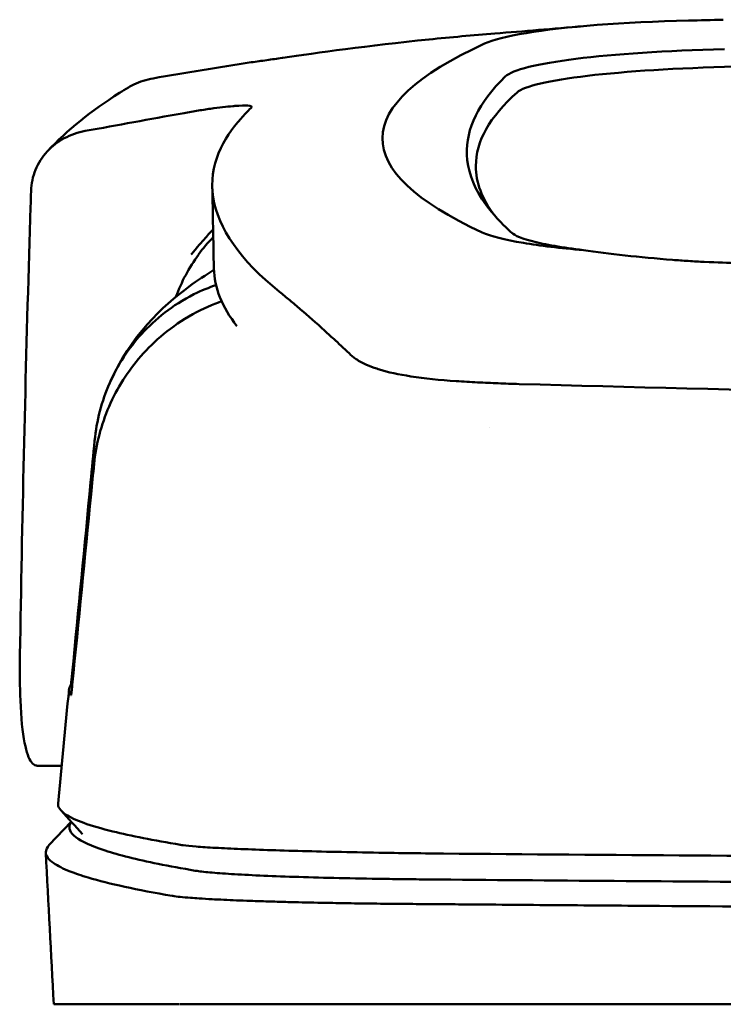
# Model space of a CAD drawing. Header units: millimetres. Extents: x 173 to 373, y 62 to 368.
# Tile 3 of 8: x 194 to 224, y 326 to 368. Entities that reach past the tile are written whole.
import ezdxf

# ---------------------------------------------------------------- set-up
doc = ezdxf.new("R2010")
doc.units = ezdxf.units.MM
doc.layers.add('Visible (ISO)', color=7, linetype='Continuous', lineweight=50)

msp = doc.modelspace()

# ---------------------------------------------------------------- linework, layer by layer
at = {"layer": 'Visible (ISO)'}
for p, q in [((213.442, 352.209), (213.452, 352.209)), ((195.714, 335.872), (194.667, 335.872)), ((195.185, 332.492), (196.123, 333.479)), ((195.378, 325.702), (200.729, 325.702)), ((200.752, 325.702), (211.718, 325.702)), ((211.807, 325.702), (211.718, 325.702)), ((211.807, 325.702), (273.45, 325.702))]:
    msp.add_line(p, q, dxfattribs=at)
for centre, major_axis, ratio, start_param, end_param in [((224.819, 366.331), (11.395, -0.001), 0.116501, 1.781282, 2.52747), ((327.903, 313.678), (-491.039, 0), 0.112496, 4.925773, 4.928853), ((225.003, 366.306), (11.62, -0.008), 0.117057, 2.527526, 2.891655), ((350.314, 362.627), (140.93, 0.029), 0.116446, 2.892175, 3.388046), ((226.609, 365.085), (12.06, -0.005), 0.112737, 1.791766, 3.029303), ((227.001, 364.417), (11.958, 0), 0.106769, 1.787974, 3.024834), ((460.881, 362.431), (247.896, 0.399), 0.112494, 3.026338, 3.14596), ((459.634, 361.431), (-246.265, 0), 0.106767, 6.163675, 6.283184), ((530.357, 315.384), (-328.583, 44.868), 0.123507, 6.188163, 6.200241), ((1855.972, 321.68), (-1662.18, -0.149), 0.85466, 6.255847, 6.257756), ((225.122, 358.948), (11.832, 0.02), 0.1161, 3.386388, 3.747718), ((208.147, 353.396), (-8, 0), 0.941628, 5.682982, 5.950394), ((457.81, 357.126), (-255.609, 0), 0.112496, 0.002074, 0.087879), ((215.244, 353.729), (-7.019, -0.248), 0.209962, 0.510009, 0.541864), ((455.951, 339.101), (-259.925, 0), 0.034069, 6.258567, 6.308615), ((329.602, 380.12), (-131.694, -46.074), 0.097566, 0.177551, 0.181879), ((215.794, 331.849), (15.81, -0.255), 0.013999, 1.814143, 1.864666), ((205.121, 331.429), (4.064, -0.085), 0.06622, 3.560328, 3.573474), ((213.132, 331.167), (8.722, -0.051), 0.018129, 4.550228, 4.559677), ((200.448, 330.326), (-0.118, 0.018), 0.055246, 1.360606, 1.559875), ((212.904, 331.301), (9.456, 0.138), 0.140036, 4.558691, 4.567892)]:
    msp.add_ellipse(centre, major_axis=major_axis, ratio=ratio, start_param=start_param, end_param=end_param, dxfattribs=at)
for points in [[(214.181, 367.076), (215.401, 367.173), (216.65, 367.276), (217.96, 367.391)], [(205.147, 366.043), (205.136, 366.041), (205.125, 366.039), (205.114, 366.038)], [(198.179, 364.543), (198.306, 364.625), (198.434, 364.703), (198.563, 364.779)], [(195.105, 362.056), (195.951, 362.968), (196.981, 363.78), (198.179, 364.543)], [(203.093, 363.988), (203.068, 363.986), (203.041, 363.984), (203.015, 363.981)], [(213.368, 361.431), (213.368, 360.735), (213.627, 360.04), (214.144, 359.346)], [(202.201, 357.066), (202.18, 358.23), (202.157, 359.393), (202.134, 360.556)], [(202.177, 358.4), (201.955, 358.172), (201.742, 357.922), (201.545, 357.651)], [(207.381, 353.994), (207.606, 353.787), (207.83, 353.576), (208.046, 353.369)], [(213.93, 350.28), (213.93, 350.28), (213.93, 350.28), (213.93, 350.28)], [(196.217, 339.813), (196.199, 339.813), (196.182, 339.813), (196.164, 339.813)], [(195.559, 334.262), (195.715, 335.885), (195.871, 337.508), (196.028, 339.131)], [(196.601, 332.952), (196.296, 333.288), (195.992, 333.623), (195.687, 333.958)], [(195.378, 325.702), (195.265, 327.857), (195.152, 330.012), (195.039, 332.167)]]:
    msp.add_open_spline(points, degree=3, dxfattribs=at)
for points, knots in [([(205.147, 366.043), (206.595, 366.256), (208.749, 366.556), (212.298, 366.916), (213.238, 367.001), (214.181, 367.076)], [0, 0, 0, 0, 0.4392287, 0.4392287, 0.5941548, 0.5941548, 0.5941548, 0.5941548]), ([(205.114, 366.038), (204.894, 366.005), (204.675, 365.973), (204.236, 365.91), (204.016, 365.879), (203.8, 365.849)], [0, 0, 0, 0, 0.0665895, 0.0665895, 0.1345736, 0.1345736, 0.1345736, 0.1345736]), ([(203.797, 365.849), (203.099, 365.741), (202.404, 365.63), (201.009, 365.402), (200.312, 365.286), (199.615, 365.166)], [0.000028, 0.000028, 0.000028, 0.000028, 0.211767, 0.211767, 0.4239683, 0.4239683, 0.4239683, 0.4239683]), ([(203.8, 365.849), (203.799, 365.849), (203.799, 365.849), (203.798, 365.849), (203.797, 365.849), (203.797, 365.849)], [0.000000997, 0.000000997, 0.000000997, 0.000000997, 0.0001839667, 0.0001839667, 0.000312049, 0.000312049, 0.000312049, 0.000312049]), ([(198.563, 364.779), (198.638, 364.823), (198.714, 364.865), (199.053, 365.028), (199.33, 365.118), (199.615, 365.166)], [-0.1127941, -0.1127941, -0.1127941, -0.1127941, -0.0866991, -0.0866991, -0.0000252, -0.0000252, -0.0000252, -0.0000252]), ([(203.015, 363.981), (202.747, 363.958), (202.422, 363.921), (201.87, 363.843), (201.67, 363.812), (201.264, 363.746), (201.059, 363.711), (200.852, 363.674)], [0, 0, 0, 0, 0.1260356, 0.1260356, 0.192084, 0.192084, 0.2556621, 0.2556621, 0.2556621, 0.2556621]), ([(203.804, 363.925), (203.831, 363.966), (203.778, 363.991), (203.533, 364.012), (203.341, 364.007), (203.093, 363.988)], [0, 0, 0, 0, 0.1204642, 0.1204642, 0.2420244, 0.2420244, 0.2420244, 0.2420244]), ([(203.782, 363.9), (203.787, 363.905), (203.791, 363.909), (203.798, 363.917), (203.801, 363.922), (203.804, 363.925)], [0, 0, 0, 0, 0.01190192, 0.01190192, 0.02379969, 0.02379969, 0.02379969, 0.02379969]), ([(196.717, 362.922), (197.406, 363.048), (198.096, 363.173), (199.474, 363.424), (200.163, 363.549), (200.851, 363.674)], [0.0000116, 0.0000116, 0.0000116, 0.0000116, 0.2114776, 0.2114776, 0.4225254, 0.4225254, 0.4225254, 0.4225254]), ([(205.001, 356.065), (203.322, 357.42), (202.377, 358.773), (201.96, 361.488), (202.606, 362.612), (203.362, 363.46)], [0, 0, 0, 0, 3.35024, 3.35024, 6.902449, 6.902449, 6.902449, 6.902449]), ([(196.717, 362.922), (196.401, 362.865), (196.099, 362.758), (195.548, 362.461), (195.302, 362.27), (194.883, 361.815), (194.717, 361.548), (194.484, 360.978), (194.419, 360.671), (194.41, 360.364)], [-0.4076943, -0.4076943, -0.4076943, -0.4076943, -0.3108189, -0.3108189, -0.2123555, -0.2123555, -0.10788, -0.10788, -0.000002, -0.000002, -0.000002, -0.000002]), ([(212.987, 361.911), (213.013, 361.285), (213.225, 360.66), (213.866, 359.659), (214.176, 359.283), (214.648, 358.814), (214.747, 358.72), (214.976, 358.512), (215.113, 358.396), (216.317, 358.083), (217.05, 357.956), (217.953, 357.845)], [2.930381, 2.930381, 2.930381, 2.930381, 4.072753, 4.072753, 4.762452, 4.762452, 4.934856, 4.934856, 5.145284, 5.145284, 5.311389, 5.311389, 5.311389, 5.311389]), ([(202.17, 358.734), (202.043, 358.596), (201.914, 358.453), (201.694, 358.2), (201.602, 358.093), (201.36, 357.804), (201.25, 357.664), (201.239, 357.654)], [-0.01145823, -0.01145823, -0.01145823, -0.01145823, -0.00744532, -0.00744532, -0.00463647, -0.00463647, 0, 0, 0, 0]), ([(215.399, 358.149), (215.748, 358.091), (216.137, 358.037), (216.992, 357.935), (217.456, 357.888), (217.952, 357.845)], [-0.3736448, -0.3736448, -0.3736448, -0.3736448, -0.187366, -0.187366, -0.0000172, -0.0000172, -0.0000172, -0.0000172]), ([(194.326, 357.652), (194.242, 354.809), (194.167, 351.966), (194.038, 346.28), (193.982, 343.437), (193.936, 340.594)], [-1.996171, -1.996171, -1.996171, -1.996171, -0.998042, -0.998042, -0.000001, -0.000001, -0.000001, -0.000001]), ([(217.953, 357.845), (218.493, 357.764), (219.088, 357.688), (220.364, 357.55), (221.042, 357.487), (221.753, 357.43)], [0.0000437, 0.0000437, 0.0000437, 0.0000437, 0.2355373, 0.2355373, 0.4693483, 0.4693483, 0.4693483, 0.4693483]), ([(221.753, 357.43), (221.973, 357.412), (222.196, 357.396), (222.669, 357.365), (222.893, 357.353), (223.099, 357.343)], [0, 0, 0, 0, 0.0725125, 0.0725125, 0.1522142, 0.1522142, 0.1522142, 0.1522142]), ([(223.099, 357.343), (223.679, 357.314), (224.118, 357.302), (225.458, 357.27), (226.356, 357.248), (227.255, 357.225)], [0.1522142, 0.1522142, 0.1522142, 0.1522142, 0.3763363, 0.3763363, 0.8296812, 0.8296812, 0.8296812, 0.8296812]), ([(197.775, 352.21), (198.655, 354.177), (199.991, 355.445), (201.506, 356.558), (201.857, 356.792), (202.203, 357.002)], [0, 0, 0, 0, 1.483168, 1.483168, 1.942831, 1.942831, 1.942831, 1.942831]), ([(197.118, 349.717), (197.201, 350.571), (197.419, 351.407), (198.106, 352.957), (198.569, 353.664), (199.697, 354.901), (200.433, 355.5), (201.68, 356.125), (201.999, 356.254), (202.295, 356.355)], [-0.7441004, -0.7441004, -0.7441004, -0.7441004, -0.5496874, -0.5496874, -0.3565169, -0.3565169, -0.159797, -0.159797, -0.0894613, -0.0894613, -0.0894613, -0.0894613]), ([(205.001, 356.065), (205.141, 355.952), (205.286, 355.832), (205.585, 355.582), (205.74, 355.452), (205.899, 355.318)], [-0.5571002, -0.5571002, -0.5571002, -0.5571002, -0.2776825, -0.2776825, 0, 0, 0, 0]), ([(197.097, 348.731), (197.18, 349.573), (197.397, 350.404), (198.077, 351.966), (198.539, 352.692), (199.663, 353.976), (200.394, 354.607), (201.744, 355.356), (202.165, 355.534), (202.533, 355.665)], [0, 0, 0, 0, 0.2548242, 0.2548242, 0.5112444, 0.5112444, 0.772586, 0.772586, 0.8990175, 0.8990175, 0.8990175, 0.8990175]), ([(205.899, 355.318), (206.218, 355.048), (206.562, 354.739), (207.071, 354.277), (207.225, 354.136), (207.381, 353.994)], [-1.0557156, -1.0557156, -1.0557156, -1.0557156, -0.5320191, -0.5320191, -0.3144541, -0.3144541, -0.3144541, -0.3144541]), ([(208.367, 353.133), (208.302, 353.172), (208.242, 353.21), (208.135, 353.289), (208.087, 353.329), (208.046, 353.369)], [0, 0, 0, 0, 0.0612215, 0.0612215, 0.1224979, 0.1224979, 0.1224979, 0.1224979]), ([(208.367, 353.133), (208.469, 353.073), (208.585, 353.015), (208.844, 352.902), (208.987, 352.847), (209.143, 352.794)], [-0.1913093, -0.1913093, -0.1913093, -0.1913093, -0.095663, -0.095663, 0, 0, 0, 0]), ([(212.536, 352.261), (211.83, 352.306), (211.177, 352.374), (210.076, 352.545), (209.623, 352.644), (209.257, 352.757)], [0, 0, 0, 0, 0.2294851, 0.2294851, 0.4401307, 0.4401307, 0.4401307, 0.4401307]), ([(213.442, 352.209), (213.289, 352.217), (213.138, 352.226), (212.836, 352.243), (212.685, 352.252), (212.536, 352.261)], [0, 0, 0, 0, 0.04848689, 0.04848689, 0.0969233, 0.0969233, 0.0969233, 0.0969233]), ([(213.452, 352.209), (213.738, 352.193), (214.027, 352.18), (214.615, 352.156), (214.914, 352.146), (215.215, 352.138)], [-0.1838567, -0.1838567, -0.1838567, -0.1838567, -0.0928152, -0.0928152, 0, 0, 0, 0]), ([(273.041, 351.341), (263.356, 351.343), (253.678, 351.41), (234.349, 351.675), (224.719, 351.874), (215.215, 352.138)], [0.032666, 0.032666, 0.032666, 0.032666, 2.938218, 2.938218, 5.868286, 5.868286, 5.868286, 5.868286]), ([(196.164, 339.813), (196.425, 342.524), (196.687, 345.238), (196.948, 347.949), (197.005, 348.538), (197.062, 349.127), (197.118, 349.717)], [0.478961, 0.478961, 0.478961, 0.478961, 8.650914, 8.650914, 8.650914, 10.427614, 10.427614, 10.427614, 10.427614]), ([(196.168, 339.318), (196.435, 342.025), (196.702, 344.729), (196.969, 347.437), (197.011, 347.868), (197.054, 348.3), (197.097, 348.731)], [0.46186, 0.46186, 0.46186, 0.46186, 8.654063, 8.654063, 8.654063, 9.958979, 9.958979, 9.958979, 9.958979]), ([(193.936, 340.594), (193.925, 339.885), (193.931, 339.234), (193.985, 337.912), (194.046, 337.299), (194.213, 336.447), (194.311, 336.17), (194.489, 335.936), (194.554, 335.889), (194.639, 335.873), (194.653, 335.872), (194.667, 335.872)], [-1.124441, -1.124441, -1.124441, -1.124441, -0.875496, -0.875496, -0.555624, -0.555624, -0.282571, -0.282571, -0.140757, -0.140757, -0.112162, -0.112162, -0.112162, -0.112162]), ([(196.105, 339.319), (196.107, 339.322), (196.109, 339.333), (196.116, 339.377), (196.12, 339.408), (196.131, 339.495), (196.137, 339.549), (196.146, 339.631), (196.149, 339.666), (196.157, 339.739), (196.16, 339.776), (196.164, 339.813)], [-0.06600544, -0.06600544, -0.06600544, -0.06600544, -0.05210622, -0.05210622, -0.03882665, -0.03882665, -0.02244269, -0.02244269, -0.01122716, -0.01122716, 0, 0, 0, 0]), ([(196.11, 338.876), (196.112, 338.874), (196.114, 338.882), (196.121, 338.917), (196.125, 338.945), (196.136, 339.019), (196.142, 339.07), (196.151, 339.147), (196.154, 339.18), (196.161, 339.247), (196.165, 339.282), (196.168, 339.318)], [0, 0, 0, 0, 0.01799222, 0.01799222, 0.0374351, 0.0374351, 0.06445247, 0.06445247, 0.08202888, 0.08202888, 0.09959211, 0.09959211, 0.09959211, 0.09959211]), ([(195.559, 334.262), (195.544, 334.107), (195.653, 333.951), (195.884, 333.796), (196.249, 333.552), (196.923, 333.308), (197.9, 333.067), (198.669, 332.877), (199.628, 332.688), (200.773, 332.501)], [51.780318, 51.780318, 51.780318, 51.780318, 65.647729, 65.647729, 65.647729, 87.530305, 87.530305, 87.530305, 104.770272, 104.770272, 104.770272, 104.770272]), ([(196.127, 333.474), (196.108, 333.447), (196.092, 333.42), (196.079, 333.394), (195.989, 333.204), (196.069, 333.013), (196.317, 332.823), (196.566, 332.633), (196.984, 332.443), (197.57, 332.254), (198.155, 332.065), (198.911, 331.876), (199.831, 331.689), (200.311, 331.591), (200.836, 331.494), (201.406, 331.397)], [0.0467643, 0.0467643, 0.0467643, 0.0467643, 0.04907017, 0.04907017, 0.04907017, 0.06542689, 0.06542689, 0.06542689, 0.08178362, 0.08178362, 0.08178362, 0.09814034, 0.09814034, 0.09814034, 0.10666345, 0.10666345, 0.10666345, 0.10666345]), ([(195.185, 332.492), (195.088, 332.39), (195.039, 332.289), (195.037, 332.03), (195.15, 331.873), (195.546, 331.599), (195.78, 331.481), (196.299, 331.277), (196.557, 331.189), (197.289, 330.971), (197.808, 330.84), (198.999, 330.581), (199.672, 330.452), (200.422, 330.323)], [-6.22343, -6.22343, -6.22343, -6.22343, -5.351502, -5.351502, -4.007016, -4.007016, -3.000502, -3.000502, -2.247226, -2.247226, -1.120907, -1.120907, 0, 0, 0, 0]), ([(200.894, 332.482), (201.033, 332.463), (201.22, 332.444), (201.451, 332.426), (201.681, 332.407), (201.958, 332.389), (202.275, 332.371), (202.592, 332.354), (202.954, 332.336), (203.352, 332.319), (203.749, 332.303), (204.189, 332.286), (204.659, 332.271), (205.13, 332.256), (205.639, 332.241), (206.174, 332.227), (206.708, 332.213), (207.278, 332.2), (207.866, 332.189), (208.454, 332.177), (209.073, 332.166), (209.704, 332.156), (210.197, 332.148), (210.704, 332.141), (211.217, 332.135)], [0, 0, 0, 0, 1.921104, 1.921104, 1.921104, 3.842208, 3.842208, 3.842208, 5.763312, 5.763312, 5.763312, 7.684416, 7.684416, 7.684416, 9.60552, 9.60552, 9.60552, 11.526625, 11.526625, 11.526625, 13.447729, 13.447729, 13.447729, 14.949954, 14.949954, 14.949954, 14.949954]), ([(211.988, 332.126), (219.095, 332.065), (226.305, 332.014), (233.537, 331.975), (240.77, 331.935), (248.079, 331.906), (255.383, 331.888), (261.392, 331.874), (267.427, 331.866), (273.451, 331.866)], [0, 0, 0, 0, 21.882576, 21.882576, 21.882576, 43.765152, 43.765152, 43.765152, 61.766885, 61.766885, 61.766885, 61.766885]), ([(201.428, 331.393), (201.576, 331.369), (201.781, 331.344), (202.035, 331.321), (202.29, 331.298), (202.599, 331.275), (202.953, 331.253), (203.307, 331.231), (203.714, 331.21), (204.159, 331.19), (204.605, 331.171), (205.099, 331.152), (205.626, 331.135), (206.152, 331.118), (206.723, 331.102), (207.317, 331.088), (207.912, 331.074), (208.545, 331.062), (209.195, 331.051), (209.519, 331.046), (209.854, 331.041), (210.189, 331.037), (210.357, 331.034), (210.528, 331.032), (210.698, 331.03), (210.868, 331.028), (211.041, 331.026), (211.213, 331.025), (211.281, 331.024), (211.349, 331.023), (211.417, 331.022), (211.486, 331.022), (211.554, 331.021), (211.623, 331.021), (211.656, 331.02), (211.689, 331.02), (211.722, 331.02)], [0, 0, 0, 0, 0.00216284, 0.00216284, 0.00216284, 0.00432572, 0.00432572, 0.00432572, 0.0064886, 0.0064886, 0.0064886, 0.00865148, 0.00865148, 0.00865148, 0.01081436, 0.01081436, 0.01081436, 0.01297724, 0.01297724, 0.01297724, 0.01405868, 0.01405868, 0.01405868, 0.0145994, 0.0145994, 0.0145994, 0.01514012, 0.01514012, 0.01514012, 0.01535374, 0.01535374, 0.01535374, 0.01556736, 0.01556736, 0.01556736, 0.01567089, 0.01567089, 0.01567089, 0.01567089]), ([(211.804, 331.019), (217.091, 330.973), (222.431, 330.933), (227.791, 330.899), (233.151, 330.866), (238.553, 330.838), (243.964, 330.816), (249.375, 330.794), (254.817, 330.778), (260.257, 330.768), (264.65, 330.76), (269.052, 330.756), (273.45, 330.756)], [0, 0, 0, 0, 0.01635215, 0.01635215, 0.01635215, 0.03270429, 0.03270429, 0.03270429, 0.04905643, 0.04905643, 0.04905643, 0.06225952, 0.06225952, 0.06225952, 0.06225952]), ([(200.446, 330.319), (200.535, 330.306), (200.643, 330.292), (200.898, 330.266), (201.045, 330.253), (201.323, 330.231), (201.443, 330.222), (201.744, 330.202), (201.932, 330.192), (202.25, 330.174), (202.371, 330.168), (202.834, 330.146), (203.203, 330.13), (203.833, 330.107), (204.073, 330.099), (204.57, 330.083), (204.827, 330.076), (205.326, 330.062), (205.565, 330.056), (206.237, 330.04), (206.681, 330.031), (207.483, 330.016), (207.833, 330.01), (208.456, 330.001), (208.725, 329.998), (209.201, 329.992), (209.406, 329.989), (209.766, 329.985), (209.921, 329.984), (210.192, 329.981), (210.308, 329.98), (210.599, 329.978), (210.774, 329.976), (211.125, 329.974), (211.3, 329.972), (211.476, 329.971)], [-1.679207, -1.679207, -1.679207, -1.679207, -1.548784, -1.548784, -1.41563, -1.41563, -1.32558, -1.32558, -1.204178, -1.204178, -1.134257, -1.134257, -0.946443, -0.946443, -0.838704, -0.838704, -0.731055, -0.731055, -0.637098, -0.637098, -0.473724, -0.473724, -0.352581, -0.352581, -0.262746, -0.262746, -0.196047, -0.196047, -0.146434, -0.146434, -0.109476, -0.109476, -0.054468, -0.054468, 0, 0, 0, 0]), ([(211.562, 329.971), (211.631, 329.97), (211.721, 329.969), (211.917, 329.968), (212.005, 329.967), (212.272, 329.965), (212.449, 329.963), (212.982, 329.959), (213.337, 329.956), (214.404, 329.947), (215.116, 329.941), (217.255, 329.924), (218.684, 329.913), (222.982, 329.881), (225.858, 329.862), (230.669, 329.832), (232.598, 329.821), (237.108, 329.797), (239.691, 329.784), (244.867, 329.762), (247.46, 329.753), (253.948, 329.732), (257.847, 329.723), (263.701, 329.713), (265.651, 329.711), (269.552, 329.708), (271.501, 329.707), (273.45, 329.707)], [-6.255822, -6.255822, -6.255822, -6.255822, -6.222837, -6.222837, -6.195433, -6.195433, -6.140619, -6.140619, -6.030972, -6.030972, -5.8116, -5.8116, -5.372567, -5.372567, -4.493566, -4.493566, -3.9071, -3.9071, -3.124844, -3.124844, -2.342742, -2.342742, -1.17034, -1.17034, -0.584842, -0.584842, 0, 0, 0, 0])]:
    msp.add_open_spline(points, degree=3, knots=knots, dxfattribs=at)

doc.saveas('drawing.dxf')
